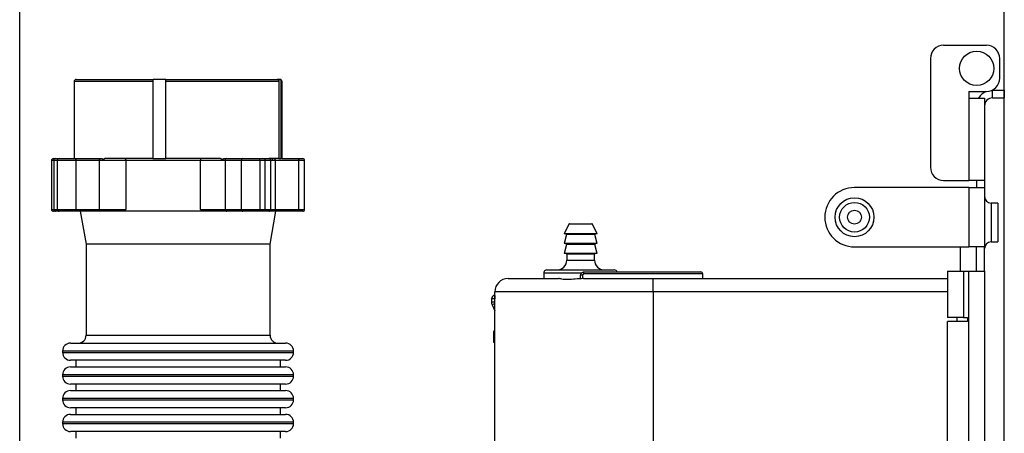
# Model space of a CAD drawing. Header units: millimetres. Extents: x 5 to 273, y 7 to 200.
# Tile 15 of 34: x 127 to 157, y 86 to 98. Entities that reach past the tile are written whole.
import ezdxf

# ---------------------------------------------------------------- set-up
doc = ezdxf.new("R2010")
doc.units = ezdxf.units.MM
doc.layers.add('FORMAT', color=7, linetype='Continuous')
doc.styles.add('SLDTEXTSTYLE0', font='TXT', dxfattribs={"width": 0.75})
doc.dimstyles.new('SLDDIMSTYLE0', dxfattribs={"dimtxt": 3.5, "dimasz": 3.302, "dimexe": 0, "dimexo": 0.0625, "dimgap": 0.875, "dimtad": 1, "dimdec": 1, "dimlfac": 5, "dimrnd": 1e-09, "dimzin": 12, "dimdsep": 46, "dimtxsty": 'SLDTEXTSTYLE0', "dimsah": 1, "dimcen": 0.09, "dimadec": 0, "dimazin": 3, "dimtfac": 1, "dimtdec": 1, "dimtofl": 0, "dimtmove": 0, "dimatfit": 3, "dimfxl": 0, "dimfrac": 2, "dimtolj": 1, "dimtzin": 12, "dimarcsym": 0})

# ---------------------------------------------------------------- blocks, each defined once
blk = doc.blocks.new('_D')
at = {"layer": 'FORMAT'}
for p, q in [((127.436, 72.559), (127.436, 105.327)), ((157.276, 72.359), (157.276, 105.327)), ((127.436, 104.327), (157.276, 104.327))]:
    blk.add_line(p, q, dxfattribs=at)
for points in [[(127.436, 104.327), (130.738, 103.819), (130.738, 104.835)], [(157.276, 104.327), (153.974, 104.835), (153.974, 103.819)]]:
    blk.add_solid(points, dxfattribs=at)
at = {"layer": 'FORMAT', "insert": (136.202, 108.839), "char_height": 3.5, "attachment_point": 1, "style": 'SLDTEXTSTYLE0'}
blk.add_mtext('149.2', dxfattribs=at)

msp = doc.modelspace()

# ---------------------------------------------------------------- linework, layer by layer
at = {"color": 7, "linetype": 'Continuous', "lineweight": 25}
for p, q in [((155.436, 97.316), (156.736, 97.316)), ((155.036, 96.916), (155.036, 93.616)), ((157.136, 96.316), (157.136, 96.916)), ((129.086, 96.219), (129.086, 93.879)), ((129.146, 96.279), (131.492, 96.279)), ((131.47, 96.219), (131.47, 93.879)), ((131.864, 96.279), (131.492, 96.279)), ((131.864, 96.279), (135.235, 96.279)), ((135.291, 96.219), (131.864, 96.219)), ((131.864, 93.879), (131.864, 96.219)), ((135.303, 96.279), (135.235, 96.279)), ((135.291, 96.219), (135.291, 93.879)), ((135.303, 96.279), (135.326, 96.279)), ((135.364, 93.879), (135.364, 96.219)), ((135.386, 93.879), (135.386, 96.219)), ((156.196, 95.916), (156.196, 95.716)), ((156.196, 95.916), (156.736, 95.916)), ((156.917, 95.959), (157.276, 95.959)), ((157.276, 95.959), (157.276, 95.719)), ((156.196, 95.716), (156.196, 93.216)), ((156.196, 95.716), (156.676, 95.716)), ((156.676, 95.716), (156.676, 93.216)), ((156.916, 95.719), (157.276, 95.719)), ((128.4, 93.819), (128.4, 92.339)), ((128.46, 93.879), (128.52, 93.879)), ((128.584, 93.819), (128.471, 93.819)), ((128.471, 93.819), (128.471, 92.339)), ((128.52, 93.879), (128.633, 93.879)), ((129.14, 93.819), (128.584, 93.819)), ((128.584, 92.339), (128.584, 93.819)), ((128.633, 93.879), (129.106, 93.879)), ((129.106, 93.879), (129.822, 93.879)), ((129.14, 93.819), (129.14, 92.339)), ((129.856, 93.819), (129.14, 93.819)), ((129.822, 93.879), (129.924, 93.879)), ((129.856, 92.339), (129.856, 93.819)), ((129.967, 93.819), (129.856, 93.819)), ((130.656, 93.819), (129.967, 93.819)), ((131.47, 93.879), (130.012, 93.879)), ((130.656, 93.819), (130.656, 92.339)), ((132.911, 93.819), (130.656, 93.819)), ((131.47, 93.879), (131.864, 93.879)), ((133.52, 93.879), (131.864, 93.879)), ((132.911, 92.339), (132.911, 93.819)), ((133.579, 93.819), (132.911, 93.819)), ((133.66, 93.819), (133.579, 93.819)), ((133.636, 93.879), (133.709, 93.879)), ((134.153, 93.819), (133.66, 93.819)), ((133.66, 93.819), (133.66, 92.339)), ((133.709, 93.879), (134.203, 93.879)), ((134.71, 93.819), (134.153, 93.819)), ((134.153, 92.339), (134.153, 93.819)), ((134.203, 93.879), (134.676, 93.879)), ((134.676, 93.879), (134.84, 93.879)), ((134.71, 93.819), (134.71, 92.339)), ((134.874, 93.819), (134.71, 93.819)), ((134.84, 93.879), (134.987, 93.879)), ((134.874, 92.339), (134.874, 93.819)), ((135.291, 93.879), (134.987, 93.879)), ((135.047, 92.339), (135.047, 93.819)), ((135.183, 93.819), (135.085, 93.819)), ((135.183, 93.819), (135.183, 92.339)), ((135.899, 93.819), (135.183, 93.819)), ((135.291, 93.879), (135.364, 93.879)), ((135.386, 93.879), (135.364, 93.879)), ((135.386, 93.879), (135.865, 93.879)), ((135.865, 93.879), (136.012, 93.879)), ((135.899, 92.339), (135.899, 93.819)), ((136.072, 92.339), (136.072, 93.819)), ((155.436, 93.216), (156.196, 93.216)), ((156.676, 93.216), (156.196, 93.216)), ((156.436, 93.216), (156.436, 93)), ((156.676, 93.216), (156.676, 93)), ((156.196, 93), (152.736, 93)), ((156.196, 93), (156.196, 91.199)), ((156.196, 93), (156.676, 93)), ((156.676, 93), (156.676, 91.199)), ((157.076, 92.529), (156.876, 92.529)), ((157.076, 92.529), (157.076, 91.349)), ((128.52, 92.279), (128.46, 92.279)), ((128.471, 92.339), (128.584, 92.339)), ((128.633, 92.279), (128.52, 92.279)), ((128.584, 92.339), (129.14, 92.339)), ((129.106, 92.279), (128.633, 92.279)), ((129.822, 92.279), (129.106, 92.279)), ((129.14, 92.339), (129.856, 92.339)), ((129.27, 92.279), (129.446, 91.279)), ((130.117, 92.279), (129.822, 92.279)), ((129.856, 92.339), (130.656, 92.339)), ((132.849, 92.279), (130.117, 92.279)), ((133.477, 92.279), (132.849, 92.279)), ((132.911, 92.339), (133.66, 92.339)), ((133.709, 92.279), (133.477, 92.279)), ((133.66, 92.339), (134.153, 92.339)), ((134.203, 92.279), (133.709, 92.279)), ((134.153, 92.339), (134.71, 92.339)), ((134.676, 92.279), (134.203, 92.279)), ((134.84, 92.279), (134.676, 92.279)), ((134.71, 92.339), (134.874, 92.339)), ((134.987, 92.279), (134.84, 92.279)), ((135.202, 92.279), (134.986, 92.279)), ((135.026, 91.279), (135.202, 92.279)), ((135.183, 92.339), (135.899, 92.339)), ((135.865, 92.279), (135.202, 92.279)), ((136.012, 92.279), (135.865, 92.279)), ((151.836, 92.1), (151.836, 92.099)), ((144.08, 91.888), (143.936, 91.599)), ((144.098, 91.899), (144.614, 91.899)), ((144.614, 91.899), (144.773, 91.899)), ((144.936, 91.599), (144.791, 91.888)), ((144.936, 91.599), (143.936, 91.599)), ((144.009, 91.574), (143.936, 91.299)), ((144.936, 91.299), (144.863, 91.574)), ((156.876, 91.349), (157.076, 91.349)), ((129.446, 91.279), (129.446, 88.519)), ((132.812, 91.279), (129.446, 91.279)), ((135.026, 91.279), (132.812, 91.279)), ((135.026, 88.519), (135.026, 91.279)), ((144.936, 91.299), (143.936, 91.299)), ((144.009, 91.274), (143.936, 90.999)), ((144.936, 90.999), (144.863, 91.274)), ((152.736, 91.199), (156.196, 91.199)), ((155.936, 91.199), (155.936, 90.459)), ((156.676, 91.199), (156.196, 91.199)), ((156.436, 90.459), (156.436, 91.199)), ((156.676, 90.459), (156.676, 91.199)), ((144.936, 90.999), (143.936, 90.999)), ((144.016, 90.979), (144.016, 90.799)), ((144.856, 90.799), (144.856, 90.979)), ((143.416, 90.499), (144.974, 90.499)), ((144.536, 90.439), (148.076, 90.439)), ((144.974, 90.499), (145.456, 90.499)), ((155.556, 90.459), (155.556, 89.059)), ((155.556, 90.459), (156.036, 90.459)), ((156.036, 90.459), (156.036, 89.059)), ((156.036, 90.459), (156.196, 90.459)), ((156.196, 73.359), (156.196, 90.459)), ((156.196, 90.459), (156.676, 90.459)), ((156.676, 90.459), (156.676, 73.359)), ((142.236, 90.239), (143.762, 90.239)), ((143.316, 90.399), (143.316, 90.239)), ((144.497, 90.339), (144.436, 90.339)), ((144.436, 90.239), (144.436, 90.339)), ((144.497, 90.339), (144.497, 90.239)), ((144.522, 90.239), (146.636, 90.239)), ((146.636, 89.839), (146.636, 90.239)), ((146.636, 90.239), (155.556, 90.239)), ((148.136, 90.239), (148.136, 90.379)), ((146.636, 89.839), (141.836, 89.839)), ((141.836, 85.279), (141.836, 89.839)), ((146.636, 89.839), (146.636, 85.279)), ((141.735, 89.629), (141.735, 89.529)), ((141.835, 89.629), (141.735, 89.629)), ((141.735, 89.529), (141.835, 89.529)), ((141.834, 89.729), (141.835, 89.629)), ((141.836, 89.729), (141.834, 89.729)), ((141.835, 89.529), (141.835, 89.629)), ((141.753, 89.446), (141.836, 89.262)), ((156.036, 89.059), (155.556, 89.059)), ((155.556, 75.479), (155.556, 88.939)), ((156.156, 88.939), (155.556, 88.939)), ((155.836, 89.059), (155.836, 88.939)), ((156.036, 89.059), (156.156, 89.059)), ((156.156, 89.059), (156.156, 88.939)), ((141.796, 88.599), (141.796, 88.299)), ((128.736, 88.039), (128.736, 87.999)), ((128.976, 88.279), (135.496, 88.279)), ((135.736, 87.999), (135.736, 88.039)), ((141.836, 88.299), (141.796, 88.299)), ((132.909, 87.759), (128.976, 87.759)), ((129.136, 87.759), (129.136, 87.559)), ((135.496, 87.759), (132.909, 87.759)), ((135.336, 87.559), (135.336, 87.759)), ((128.976, 87.559), (135.496, 87.559)), ((128.736, 87.319), (128.736, 87.279)), ((135.736, 87.279), (135.736, 87.319)), ((132.909, 87.039), (128.976, 87.039)), ((128.976, 86.839), (135.496, 86.839)), ((129.136, 87.039), (129.136, 86.839)), ((135.496, 87.039), (132.909, 87.039)), ((135.336, 86.839), (135.336, 87.039)), ((128.736, 86.599), (128.736, 86.559)), ((135.736, 86.559), (135.736, 86.599)), ((132.909, 86.319), (128.976, 86.319)), ((129.136, 86.319), (129.136, 86.119)), ((135.496, 86.319), (132.909, 86.319)), ((135.336, 86.119), (135.336, 86.319)), ((128.976, 86.119), (135.496, 86.119)), ((128.736, 85.879), (128.736, 85.839)), ((135.736, 85.839), (135.736, 85.879)), ((132.909, 85.599), (128.976, 85.599)), ((129.136, 85.599), (129.136, 85.399)), ((135.496, 85.599), (132.909, 85.599)), ((135.336, 85.399), (135.336, 85.599))]:
    msp.add_line(p, q, dxfattribs=at)
at = {"color": 8, "linetype": 'Continuous', "lineweight": 25}
for p, q in [((131.47, 96.219), (129.086, 96.219)), ((135.386, 96.219), (135.364, 96.219)), ((156.916, 95.719), (156.916, 95.959)), ((128.471, 93.819), (128.4, 93.819)), ((135.047, 93.819), (134.874, 93.819)), ((135.085, 93.819), (135.047, 93.819)), ((136.072, 93.819), (135.899, 93.819)), ((156.876, 92.529), (156.876, 91.939)), ((128.4, 92.339), (128.471, 92.339)), ((134.874, 92.339), (135.047, 92.339)), ((135.047, 92.339), (135.183, 92.339)), ((135.899, 92.339), (136.072, 92.339)), ((156.876, 91.939), (156.876, 91.349)), ((144.623, 91.888), (144.08, 91.888)), ((144.791, 91.888), (144.623, 91.888)), ((144.863, 91.574), (144.009, 91.574)), ((144.863, 91.274), (144.009, 91.274)), ((144.856, 90.979), (144.016, 90.979)), ((144.016, 90.799), (144.657, 90.799)), ((144.657, 90.799), (144.856, 90.799)), ((144.456, 90.399), (143.316, 90.399)), ((148.136, 90.379), (144.537, 90.379)), ((155.556, 89.839), (146.636, 89.839)), ((141.835, 89.629), (141.836, 89.629)), ((141.836, 89.484), (141.753, 89.446)), ((129.446, 88.519), (135.026, 88.519)), ((141.836, 88.599), (141.796, 88.599)), ((135.736, 88.039), (128.736, 88.039)), ((128.736, 87.999), (132.959, 87.999)), ((132.959, 87.999), (135.736, 87.999)), ((135.736, 87.319), (128.736, 87.319)), ((128.736, 87.279), (132.959, 87.279)), ((132.959, 87.279), (135.736, 87.279)), ((135.736, 86.599), (128.736, 86.599)), ((128.736, 86.559), (132.959, 86.559)), ((132.959, 86.559), (135.736, 86.559)), ((135.736, 85.879), (128.736, 85.879)), ((128.736, 85.839), (132.959, 85.839)), ((132.959, 85.839), (135.736, 85.839))]:
    msp.add_line(p, q, dxfattribs=at)
at = {"color": 7, "linetype": 'Continuous', "lineweight": 25, "flags": 128}
for points in [[(129.106, 93.879), (129.113, 93.878), (129.119, 93.875), (129.125, 93.869), (129.13, 93.862), (129.135, 93.853), (129.138, 93.842), (129.14, 93.831), (129.14, 93.819)], [(129.822, 93.879), (129.829, 93.878), (129.835, 93.875), (129.841, 93.869), (129.846, 93.862), (129.851, 93.853), (129.854, 93.842), (129.856, 93.831), (129.856, 93.819)], [(130.621, 93.879), (130.628, 93.878), (130.635, 93.875), (130.64, 93.869), (130.646, 93.862), (130.65, 93.853), (130.653, 93.842), (130.655, 93.831), (130.656, 93.819)], [(134.676, 93.879), (134.682, 93.878), (134.689, 93.875), (134.695, 93.869), (134.7, 93.862), (134.704, 93.853), (134.707, 93.842), (134.709, 93.831), (134.71, 93.819)], [(134.84, 93.879), (134.847, 93.878), (134.853, 93.875), (134.859, 93.869), (134.864, 93.862), (134.869, 93.853), (134.872, 93.842), (134.874, 93.831), (134.874, 93.819)], [(135.149, 93.879), (135.155, 93.878), (135.162, 93.875), (135.168, 93.869), (135.173, 93.862), (135.177, 93.853), (135.18, 93.842), (135.182, 93.831), (135.183, 93.819)], [(135.865, 93.879), (135.871, 93.878), (135.878, 93.875), (135.884, 93.869), (135.889, 93.862), (135.893, 93.853), (135.896, 93.842), (135.898, 93.831), (135.899, 93.819)], [(129.14, 92.339), (129.14, 92.328), (129.138, 92.316), (129.135, 92.306), (129.13, 92.297), (129.125, 92.29), (129.119, 92.284), (129.113, 92.281), (129.106, 92.279)], [(129.856, 92.339), (129.856, 92.328), (129.854, 92.316), (129.851, 92.306), (129.846, 92.297), (129.841, 92.29), (129.835, 92.284), (129.829, 92.281), (129.822, 92.279)], [(134.71, 92.339), (134.709, 92.328), (134.707, 92.316), (134.704, 92.306), (134.7, 92.297), (134.695, 92.29), (134.689, 92.284), (134.682, 92.281), (134.676, 92.279)], [(134.874, 92.339), (134.874, 92.328), (134.872, 92.316), (134.869, 92.306), (134.864, 92.297), (134.859, 92.29), (134.853, 92.284), (134.847, 92.281), (134.84, 92.279)], [(135.183, 92.339), (135.182, 92.328), (135.18, 92.316), (135.177, 92.306), (135.173, 92.297), (135.168, 92.29), (135.162, 92.284), (135.155, 92.281), (135.149, 92.279)], [(135.899, 92.339), (135.898, 92.328), (135.896, 92.316), (135.893, 92.306), (135.889, 92.297), (135.884, 92.29), (135.878, 92.284), (135.871, 92.281), (135.865, 92.279)]]:
    msp.add_lwpolyline(points, dxfattribs=at)
at = {"color": 7, "linetype": 'Continuous'}
msp.add_circle((156.436, 96.616), 0.52, dxfattribs=at)
at = {"color": 7, "linetype": 'Continuous', "lineweight": 25}
for centre, radius in [((156.436, 96.616), 0.52), ((152.736, 92.1), 0.59), ((152.736, 92.1), 0.45), ((152.736, 92.1), 0.21)]:
    msp.add_circle(centre, radius, dxfattribs=at)
for centre, radius, start, end in [((155.436, 96.916), 0.4, 90, 180), ((156.736, 96.916), 0.4, 0, 90), ((129.146, 96.219), 0.06, 90, 180), ((135.326, 96.219), 0.06, 0, 90), ((156.736, 96.316), 0.4, 270, 0), ((156.916, 95.479), 0.48, 114.6105, 150.4954), ((156.916, 95.479), 0.24, 90, 180), ((128.46, 93.819), 0.06, 90, 180), ((128.526, 93.824), 0.0555, 96.0707, 184.9954), ((128.639, 93.824), 0.0555, 96.0707, 184.9954), ((132.984, 93.833), 0.0735, 141.3342, 191.0595), ((133.715, 93.824), 0.0555, 96.0707, 184.9954), ((134.209, 93.824), 0.0555, 96.0707, 184.9954), ((134.987, 93.819), 0.06, 0, 90), ((135.046, 93.819), 0.06, 90, 119.1893), ((136.012, 93.819), 0.06, 0, 90), ((155.436, 93.616), 0.4, 180, 270), ((152.736, 92.1), 0.9, 90, 180), ((156.876, 92.729), 0.2, 180, 270), ((128.46, 92.339), 0.06, 180, 270), ((128.526, 92.335), 0.0555, 175.0046, 263.9293), ((128.639, 92.335), 0.0555, 175.0046, 263.9293), ((133.715, 92.335), 0.0555, 175.0046, 263.9293), ((134.209, 92.335), 0.0555, 175.0046, 263.9293), ((134.987, 92.339), 0.06, 270, 0), ((136.012, 92.339), 0.06, 270, 0), ((152.736, 92.099), 0.9, 180, 270), ((144.098, 91.879), 0.02, 90, 153.4349), ((144.773, 91.879), 0.02, 26.5651, 90), ((143.99, 91.579), 0.02, 345.0686, 90), ((144.882, 91.579), 0.02, 90, 194.9314), ((156.876, 91.149), 0.2, 90, 180), ((143.99, 91.279), 0.02, 345.0686, 90), ((144.882, 91.279), 0.02, 90, 194.9314), ((143.716, 90.799), 0.3, 270, 0), ((143.996, 90.979), 0.02, 0, 90), ((144.876, 90.979), 0.02, 90, 180), ((145.156, 90.799), 0.3, 180, 270), ((143.416, 90.399), 0.1, 90, 180), ((143.99, 90.394), 0.547, 358.4311, 4.7163), ((145.456, 90.399), 0.1, 23.5782, 90), ((148.076, 90.379), 0.06, 0, 90), ((142.236, 89.839), 0.4, 90, 180), ((141.835, 89.629), 0.1, 90.0727, 180.0727), ((141.935, 89.529), 0.2, 180.0727, 204.3679), ((141.896, 88.599), 0.1, 126.8699, 180), ((129.206, 88.519), 0.24, 270, 0), ((135.266, 88.519), 0.24, 180, 270), ((128.976, 88.039), 0.24, 90, 180), ((135.496, 88.039), 0.24, 0, 90), ((128.976, 87.999), 0.24, 180, 270), ((135.496, 87.999), 0.24, 270, 0), ((128.976, 87.319), 0.24, 90, 180), ((135.496, 87.319), 0.24, 0, 90), ((128.976, 87.279), 0.24, 180, 270), ((135.496, 87.279), 0.24, 270, 0), ((128.976, 86.599), 0.24, 90, 180), ((135.496, 86.599), 0.24, 0, 90), ((128.976, 86.559), 0.24, 180, 270), ((135.496, 86.559), 0.24, 270, 0), ((128.976, 85.879), 0.24, 90, 180), ((135.496, 85.879), 0.24, 0, 90), ((128.976, 85.839), 0.24, 180, 270), ((135.496, 85.839), 0.24, 270, 0)]:
    msp.add_arc(centre, radius, start, end, dxfattribs=at)
for points, knots in [([(131.492, 96.279), (131.492, 96.279), (131.488, 96.279), (131.481, 96.276), (131.475, 96.265), (131.472, 96.249), (131.471, 96.233), (131.471, 96.223), (131.47, 96.219)], [0, 0, 0, 0, 0.0262247, 0.254483, 0.465414, 0.6729809, 0.8840122, 1, 1, 1, 1]), ([(131.864, 96.219), (131.864, 96.226), (131.864, 96.24), (131.865, 96.258), (131.866, 96.271), (131.866, 96.278), (131.864, 96.279), (131.864, 96.279)], [0, 0, 0, 0, 0.212789, 0.426003, 0.638682, 0.848013, 1, 1, 1, 1]), ([(135.235, 96.279), (135.236, 96.279), (135.243, 96.279), (135.256, 96.276), (135.273, 96.265), (135.285, 96.249), (135.291, 96.233), (135.291, 96.223), (135.291, 96.219)], [0, 0, 0, 0, 0.026225, 0.254483, 0.465414, 0.672981, 0.884012, 1, 1, 1, 1]), ([(135.364, 96.219), (135.363, 96.226), (135.362, 96.24), (135.352, 96.258), (135.336, 96.271), (135.319, 96.278), (135.308, 96.279), (135.303, 96.279)], [0, 0, 0, 0, 0.2127886, 0.4260029, 0.6386822, 0.8480133, 1, 1, 1, 1]), ([(129.924, 93.879), (129.929, 93.879), (129.939, 93.877), (129.952, 93.866), (129.962, 93.85), (129.966, 93.833), (129.967, 93.823), (129.967, 93.819)], [0, 0, 0, 0, 0.228572, 0.4572455, 0.6820645, 0.8956923, 1, 1, 1, 1]), ([(129.967, 93.819), (129.967, 93.826), (129.968, 93.839), (129.975, 93.856), (129.986, 93.869), (129.998, 93.878), (130.008, 93.879), (130.012, 93.879)], [0, 0, 0, 0, 0.197473, 0.394787, 0.596567, 0.809723, 1, 1, 1, 1]), ([(133.52, 93.879), (133.527, 93.879), (133.541, 93.877), (133.56, 93.866), (133.573, 93.849), (133.578, 93.832), (133.578, 93.822), (133.579, 93.819)], [0, 0, 0, 0, 0.236342, 0.47312, 0.697588, 0.906516, 1, 1, 1, 1]), ([(133.579, 93.819), (133.579, 93.826), (133.58, 93.839), (133.589, 93.856), (133.603, 93.87), (133.619, 93.878), (133.63, 93.879), (133.636, 93.879)], [0, 0, 0, 0, 0.20041, 0.400621, 0.606306, 0.823265, 1, 1, 1, 1]), ([(135.112, 93.879), (135.109, 93.879), (135.103, 93.877), (135.094, 93.866), (135.088, 93.849), (135.086, 93.832), (135.085, 93.822), (135.085, 93.819)], [0, 0, 0, 0, 0.236342, 0.47312, 0.697588, 0.906516, 1, 1, 1, 1]), ([(130.656, 92.339), (130.655, 92.339), (130.616, 92.324), (130.547, 92.293), (130.478, 92.284), (130.447, 92.279)], [0, 0, 0, 0, 0.007772, 0.554163, 1, 1, 1, 1]), ([(133.164, 92.279), (133.126, 92.284), (133.041, 92.293), (132.958, 92.324), (132.912, 92.339), (132.911, 92.339)], [0, 0, 0, 0, 0.445837, 0.992228, 1, 1, 1, 1]), ([(144.436, 90.339), (144.437, 90.351), (144.439, 90.373), (144.456, 90.403), (144.482, 90.426), (144.51, 90.438), (144.528, 90.439), (144.536, 90.439)], [0, 0, 0, 0, 0.214662, 0.429318, 0.643968, 0.858622, 1, 1, 1, 1]), ([(144.522, 90.239), (144.439, 90.234), (144.272, 90.224), (144.037, 90.201), (143.86, 90.219), (143.786, 90.239), (143.764, 90.239), (143.762, 90.239)], [0, 0, 0, 0, 0.245593, 0.490996, 0.738673, 0.97201, 1, 1, 1, 1]), ([(144.537, 90.379), (144.534, 90.379), (144.527, 90.379), (144.516, 90.374), (144.505, 90.365), (144.498, 90.353), (144.497, 90.344), (144.497, 90.339)], [0, 0, 0, 0, 0.142529, 0.358451, 0.573305, 0.787017, 1, 1, 1, 1])]:
    msp.add_open_spline(points, degree=3, knots=knots, dxfattribs=at)

# ---------------------------------------------------------------- dimensions: what is measured, and where the dimension line sits
at = {"layer": 'FORMAT'}
dim = msp.add_linear_dim(base=(157.276, 104.327), p1=(127.436, 71.559), p2=(157.276, 71.359), dimstyle='SLDDIMSTYLE0', dxfattribs=at)
dim.commit()
dim.dimension.update_dxf_attribs({"geometry": '_D', "text_midpoint": (142.02, 104.327), "dimtype": 160})

doc.saveas('drawing.dxf')
